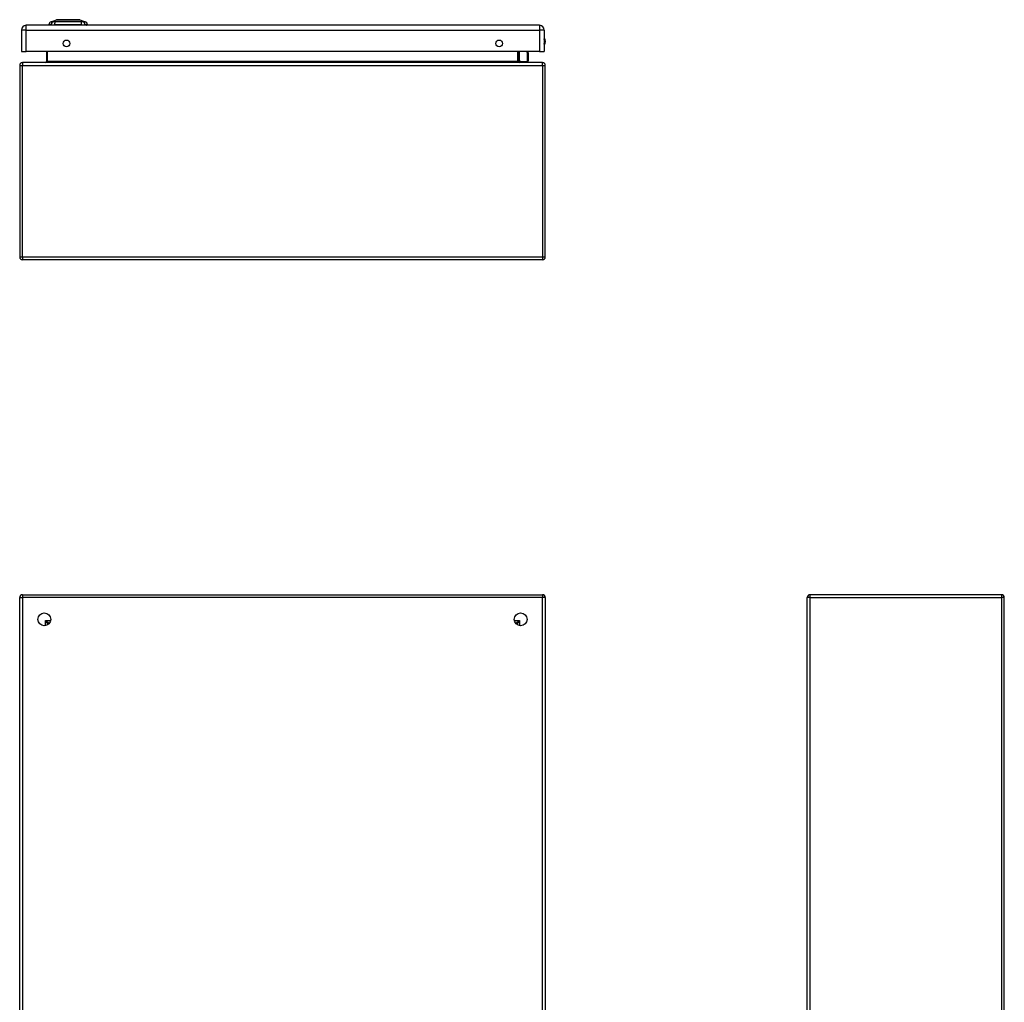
# Model space of a CAD drawing. Header units: inches. Extents: x 10.5 to 107, y 8.2 to 68.
# Tile 3 of 6: x 10.5 to 40.5, y 38.1 to 68. Entities that reach past the tile are written whole.
import ezdxf

# ---------------------------------------------------------------- set-up
doc = ezdxf.new("R2010")
doc.units = ezdxf.units.IN
doc.header["$MEASUREMENT"] = 0
doc.layers.add('Visible Edges(ANSI)', color=7, linetype='Continuous', lineweight=25)
doc.layers.add('Visible Tangent Edges(ANSI)', color=7, linetype='Continuous', lineweight=25)

msp = doc.modelspace()

# ---------------------------------------------------------------- linework, layer by layer
at = {"layer": 'Visible Edges(ANSI)'}
for p, q in [((26.345, 67.836), (10.719, 67.836)), ((11.474, 67.852), (11.406, 67.852)), ((11.474, 67.852), (11.585, 67.852)), ((11.48, 67.944), (11.64, 68.007)), ((12.408, 67.852), (11.585, 67.852)), ((12.354, 68.007), (12.513, 67.944)), ((12.408, 67.852), (12.519, 67.852)), ((12.587, 67.852), (12.519, 67.852)), ((10.573, 67.69), (10.573, 67.036)), ((26.491, 67.69), (26.491, 67.036)), ((10.573, 67.036), (10.719, 67.036)), ((26.345, 67.036), (10.719, 67.036)), ((11.335, 67.036), (11.335, 66.733)), ((25.709, 66.733), (25.709, 67.036)), ((25.993, 67.036), (26.004, 66.979)), ((26.004, 66.976), (26.004, 66.752)), ((26.345, 67.036), (26.491, 67.036)), ((10.522, 66.618), (10.522, 60.786)), ((26.438, 66.702), (10.606, 66.702)), ((25.755, 66.738), (25.715, 66.777)), ((25.768, 66.732), (25.985, 66.732)), ((26.522, 60.786), (26.522, 66.618)), ((26.438, 60.702), (10.606, 60.702)), ((10.522, 26.589), (10.522, 50.421)), ((10.606, 50.505), (26.438, 50.505)), ((26.522, 50.421), (26.522, 26.589)), ((34.495, 26.589), (34.495, 50.421)), ((40.411, 50.505), (34.579, 50.505)), ((40.495, 26.589), (40.495, 50.421)), ((11.388, 49.608), (11.388, 49.598)), ((11.429, 49.639), (11.419, 49.639)), ((25.625, 49.639), (25.616, 49.639)), ((25.656, 49.608), (25.656, 49.598))]:
    msp.add_line(p, q, dxfattribs=at)
at = {"layer": 'Visible Edges(ANSI)', "flags": 128}
msp.add_lwpolyline([(12.352, 68.007), (12.351, 68.007), (12.35, 68.007), (12.348, 68.007), (12.345, 68.007), (12.341, 68.007), (12.336, 68.007), (12.331, 68.007), (12.325, 68.007), (12.318, 68.007), (12.31, 68.007), (12.301, 68.007), (12.292, 68.007), (12.282, 68.007), (12.271, 68.007), (12.26, 68.007), (12.248, 68.007), (12.235, 68.007), (12.222, 68.007), (12.208, 68.007), (12.194, 68.007), (12.179, 68.007), (12.164, 68.007), (12.149, 68.007), (12.133, 68.007), (12.116, 68.007), (12.1, 68.007), (12.083, 68.007), (12.066, 68.007), (12.049, 68.007), (12.031, 68.007), (12.014, 68.007), (11.997, 68.007), (11.979, 68.007), (11.962, 68.007), (11.944, 68.007), (11.927, 68.007), (11.91, 68.007), (11.893, 68.007), (11.877, 68.007), (11.86, 68.007), (11.844, 68.007), (11.829, 68.007), (11.814, 68.007), (11.799, 68.007), (11.785, 68.007), (11.771, 68.007), (11.758, 68.007), (11.745, 68.007), (11.733, 68.007), (11.722, 68.007), (11.711, 68.007), (11.701, 68.007), (11.692, 68.007), (11.683, 68.007), (11.675, 68.007), (11.668, 68.007), (11.662, 68.007), (11.657, 68.007), (11.652, 68.007), (11.648, 68.007), (11.645, 68.007), (11.643, 68.007), (11.642, 68.007), (11.642, 68.007)], dxfattribs=at)
at = {"layer": 'Visible Edges(ANSI)'}
for centre, radius in [((11.948, 67.286), 0.102), ((25.116, 67.286), 0.102), ((11.272, 49.755), 0.195), ((25.772, 49.755), 0.195)]:
    msp.add_circle(centre, radius, dxfattribs=at)
for centre, radius, start, end in [((10.719, 67.69), 0.146, 90, 180), ((11.523, 67.834), 0.118, 111.2505, 171.3991), ((11.465, 67.86), 0.0394, 191.537, 216.8699), ((11.642, 68.002), 0.00492, 90.2088, 111.2505), ((12.352, 68.002), 0.00492, 68.7495, 89.7912), ((12.47, 67.834), 0.118, 8.6009, 68.7495), ((12.528, 67.86), 0.0394, 323.1301, 348.463), ((26.345, 67.69), 0.146, 0, 90), ((26.338, 67.344), 0.188, 324.6864, 35.3136), ((25.985, 66.976), 0.0197, 0, 10.9409), ((10.606, 66.618), 0.084, 90, 180), ((11.304, 66.733), 0.031, 270, 0), ((25.729, 66.791), 0.0197, 180, 225), ((25.74, 66.733), 0.031, 180, 270), ((25.768, 66.752), 0.0197, 225, 270), ((25.985, 66.752), 0.0197, 270, 0), ((26.438, 66.618), 0.084, 0, 90), ((10.606, 60.786), 0.084, 180, 270), ((26.438, 60.786), 0.084, 270, 0), ((10.606, 50.421), 0.084, 90, 180), ((26.438, 50.421), 0.084, 0, 90), ((34.579, 50.421), 0.084, 90, 180), ((40.411, 50.421), 0.084, 0, 90), ((11.419, 49.608), 0.031, 90, 180), ((25.625, 49.608), 0.031, 0, 90)]:
    msp.add_arc(centre, radius, start, end, dxfattribs=at)
at = {"layer": 'Visible Tangent Edges(ANSI)'}
for p, q in [((10.719, 67.69), (10.719, 67.836)), ((11.48, 67.944), (11.64, 68.007)), ((26.345, 67.836), (26.345, 67.69)), ((10.719, 67.69), (10.573, 67.69)), ((10.719, 67.036), (10.719, 67.69)), ((10.719, 67.69), (26.345, 67.69)), ((26.345, 67.69), (26.345, 67.036)), ((26.491, 67.69), (26.345, 67.69)), ((11.366, 66.733), (11.366, 67.036)), ((25.678, 67.036), (25.678, 66.733)), ((25.729, 67.036), (25.729, 66.773)), ((25.985, 66.965), (25.972, 67.036)), ((25.985, 66.732), (25.985, 66.965)), ((10.522, 66.618), (10.606, 66.618)), ((10.606, 66.702), (10.606, 66.618)), ((10.606, 66.618), (26.438, 66.618)), ((10.606, 60.786), (10.606, 66.618)), ((11.366, 66.733), (11.335, 66.733)), ((25.678, 66.733), (11.366, 66.733)), ((25.678, 66.733), (25.709, 66.733)), ((25.729, 66.773), (25.768, 66.732)), ((26.438, 66.618), (26.438, 66.702)), ((26.438, 66.618), (26.522, 66.618)), ((26.438, 66.618), (26.438, 60.786)), ((10.522, 60.786), (10.606, 60.786)), ((10.606, 60.786), (10.606, 60.702)), ((10.606, 60.786), (26.438, 60.786)), ((26.438, 60.786), (26.438, 60.702)), ((26.438, 60.786), (26.522, 60.786)), ((10.522, 50.421), (10.606, 50.421)), ((10.606, 50.505), (10.606, 50.421)), ((26.438, 50.421), (10.606, 50.421)), ((10.606, 50.421), (10.606, 26.589)), ((26.438, 50.505), (26.438, 50.421)), ((26.522, 50.421), (26.438, 50.421)), ((26.438, 26.589), (26.438, 50.421)), ((34.579, 50.421), (34.495, 50.421)), ((34.579, 50.505), (34.579, 50.421)), ((34.579, 50.421), (40.411, 50.421)), ((34.579, 50.421), (34.579, 26.589)), ((40.411, 50.505), (40.411, 50.421)), ((40.411, 50.421), (40.411, 26.589)), ((40.495, 50.421), (40.411, 50.421)), ((11.304, 49.723), (11.419, 49.639)), ((11.388, 49.608), (11.304, 49.723)), ((11.304, 49.723), (11.465, 49.723)), ((11.304, 49.563), (11.304, 49.723)), ((25.58, 49.723), (25.74, 49.723)), ((25.625, 49.639), (25.74, 49.723)), ((25.74, 49.723), (25.656, 49.608)), ((25.74, 49.723), (25.74, 49.563))]:
    msp.add_line(p, q, dxfattribs=at)
at = {"layer": 'Visible Tangent Edges(ANSI)', "flags": 128}
for points in [[(11.557, 67.946), (11.548, 67.946), (11.543, 67.946), (11.538, 67.946), (11.532, 67.946), (11.527, 67.946), (11.523, 67.946), (11.518, 67.946), (11.514, 67.945), (11.51, 67.945), (11.506, 67.945), (11.503, 67.945), (11.499, 67.945), (11.496, 67.945), (11.494, 67.945), (11.491, 67.945), (11.489, 67.945), (11.487, 67.945), (11.485, 67.945), (11.483, 67.945), (11.482, 67.945), (11.481, 67.945), (11.481, 67.945), (11.48, 67.944), (11.48, 67.944)], [(11.578, 67.946), (11.577, 67.946), (11.576, 67.946), (11.575, 67.946), (11.574, 67.946), (11.573, 67.946), (11.572, 67.946), (11.571, 67.946), (11.57, 67.946), (11.569, 67.946), (11.568, 67.946), (11.567, 67.946), (11.566, 67.946), (11.565, 67.946), (11.564, 67.946), (11.563, 67.946), (11.563, 67.946), (11.562, 67.946), (11.561, 67.946), (11.56, 67.946), (11.56, 67.946), (11.559, 67.946), (11.558, 67.946), (11.557, 67.946), (11.557, 67.946)], [(11.608, 67.946), (11.607, 67.946), (11.605, 67.946), (11.604, 67.946), (11.603, 67.946), (11.601, 67.946), (11.6, 67.946), (11.599, 67.946), (11.597, 67.946), (11.596, 67.946), (11.595, 67.946), (11.593, 67.946), (11.592, 67.946), (11.591, 67.946), (11.59, 67.946), (11.588, 67.946), (11.587, 67.946), (11.586, 67.946), (11.585, 67.946), (11.584, 67.946), (11.582, 67.946), (11.581, 67.946), (11.58, 67.946), (11.579, 67.946), (11.578, 67.946)], [(12.385, 67.946), (12.352, 67.946), (12.321, 67.946), (12.289, 67.946), (12.258, 67.945), (12.226, 67.945), (12.193, 67.945), (12.161, 67.945), (12.128, 67.945), (12.096, 67.945), (12.063, 67.945), (12.03, 67.945), (11.997, 67.944), (11.964, 67.945), (11.931, 67.945), (11.898, 67.945), (11.865, 67.945), (11.833, 67.945), (11.8, 67.945), (11.768, 67.945), (11.736, 67.945), (11.704, 67.946), (11.673, 67.946), (11.642, 67.946), (11.608, 67.946)], [(11.64, 68.007), (11.64, 68.007), (11.64, 68.007), (11.641, 68.007), (11.642, 68.007), (11.644, 68.007), (11.645, 68.007), (11.647, 68.007), (11.649, 68.007), (11.652, 68.007), (11.655, 68.007), (11.658, 68.007), (11.661, 68.007), (11.665, 68.007), (11.669, 68.007), (11.673, 68.007), (11.677, 68.007), (11.682, 68.007), (11.687, 68.007), (11.692, 68.007), (11.698, 68.007), (11.703, 68.007), (11.709, 68.007), (11.716, 68.007), (11.722, 68.007)], [(11.722, 68.007), (11.724, 68.007), (11.726, 68.007), (11.727, 68.007), (11.729, 68.007), (11.731, 68.007), (11.733, 68.007), (11.735, 68.007), (11.737, 68.007), (11.739, 68.007), (11.741, 68.007), (11.743, 68.007), (11.744, 68.007), (11.746, 68.007), (11.748, 68.007), (11.75, 68.007), (11.752, 68.007), (11.754, 68.007), (11.757, 68.007), (11.759, 68.007), (11.761, 68.007), (11.763, 68.007), (11.765, 68.007), (11.767, 68.007), (11.769, 68.007)], [(11.769, 68.007), (11.785, 68.007), (11.802, 68.007), (11.82, 68.007), (11.838, 68.007), (11.857, 68.007), (11.876, 68.007), (11.895, 68.007), (11.915, 68.007), (11.935, 68.007), (11.955, 68.007), (11.976, 68.007), (11.997, 68.007), (12.017, 68.007), (12.038, 68.007), (12.058, 68.007), (12.078, 68.007), (12.098, 68.007), (12.118, 68.007), (12.137, 68.007), (12.156, 68.007), (12.174, 68.007), (12.191, 68.007), (12.208, 68.007), (12.224, 68.007)], [(12.224, 68.007), (12.226, 68.007), (12.228, 68.007), (12.231, 68.007), (12.233, 68.007), (12.235, 68.007), (12.237, 68.007), (12.239, 68.007), (12.241, 68.007), (12.243, 68.007), (12.245, 68.007), (12.247, 68.007), (12.249, 68.007), (12.251, 68.007), (12.253, 68.007), (12.255, 68.007), (12.257, 68.007), (12.258, 68.007), (12.26, 68.007), (12.262, 68.007), (12.264, 68.007), (12.266, 68.007), (12.268, 68.007), (12.269, 68.007), (12.271, 68.007)], [(12.271, 68.007), (12.278, 68.007), (12.284, 68.007), (12.29, 68.007), (12.296, 68.007), (12.301, 68.007), (12.306, 68.007), (12.311, 68.007), (12.316, 68.007), (12.321, 68.007), (12.325, 68.007), (12.329, 68.007), (12.332, 68.007), (12.336, 68.007), (12.339, 68.007), (12.342, 68.007), (12.344, 68.007), (12.346, 68.007), (12.348, 68.007), (12.35, 68.007), (12.351, 68.007), (12.352, 68.007), (12.353, 68.007), (12.353, 68.007), (12.354, 68.007)], [(12.437, 67.946), (12.435, 67.946), (12.434, 67.946), (12.432, 67.946), (12.431, 67.946), (12.429, 67.946), (12.427, 67.946), (12.425, 67.946), (12.424, 67.946), (12.422, 67.946), (12.42, 67.946), (12.418, 67.946), (12.415, 67.946), (12.413, 67.946), (12.411, 67.946), (12.409, 67.946), (12.406, 67.946), (12.404, 67.946), (12.401, 67.946), (12.399, 67.946), (12.396, 67.946), (12.393, 67.946), (12.391, 67.946), (12.388, 67.946), (12.385, 67.946)], [(12.513, 67.944), (12.513, 67.944), (12.513, 67.945), (12.512, 67.945), (12.511, 67.945), (12.51, 67.945), (12.508, 67.945), (12.507, 67.945), (12.505, 67.945), (12.502, 67.945), (12.5, 67.945), (12.497, 67.945), (12.494, 67.945), (12.491, 67.945), (12.487, 67.945), (12.483, 67.945), (12.479, 67.945), (12.475, 67.946), (12.47, 67.946), (12.466, 67.946), (12.461, 67.946), (12.456, 67.946), (12.45, 67.946), (12.445, 67.946), (12.437, 67.946)]]:
    msp.add_lwpolyline(points, dxfattribs=at)
at = {"layer": 'Visible Tangent Edges(ANSI)'}
for centre, radius, start, end in [((11.642, 68.002), 0.00492, 90.2088, 111.2505), ((26.338, 67.344), 0.168, 335.7439, 24.2561)]:
    msp.add_arc(centre, radius, start, end, dxfattribs=at)
for centre, major_axis, ratio, start_param, end_param in [((11.584, 67.832), (0.016, 0.117), 0.948273, 0.391156, 1.528426), ((11.622, 67.832), (-0.005, 0.118), 0.314585, 0.249322, 1.386592), ((12.371, 67.832), (0.005, 0.118), 0.314585, 4.896593, 6.033863), ((12.409, 67.832), (-0.016, 0.117), 0.948273, 4.754759, 5.892029), ((25.985, 66.976), (0.0193, 0.0037), 0.526442, 4.610972, 6.283185), ((25.985, 66.976), (0.0197, 0), 0.533433, 4.712389, 6.283185), ((11.304, 66.733), (0.062, 0), 0.5, 4.712389, 6.283185), ((25.74, 66.733), (-0.062, 0), 0.5, 0, 1.570796), ((25.729, 66.791), (-0.0197, 0), 0.91745, 0, 1.570796), ((25.729, 66.791), (-0.0139, -0.0139), 0.852462, 0, 0.864875)]:
    msp.add_ellipse(centre, major_axis=major_axis, ratio=ratio, start_param=start_param, end_param=end_param, dxfattribs=at)

doc.saveas('drawing.dxf')
